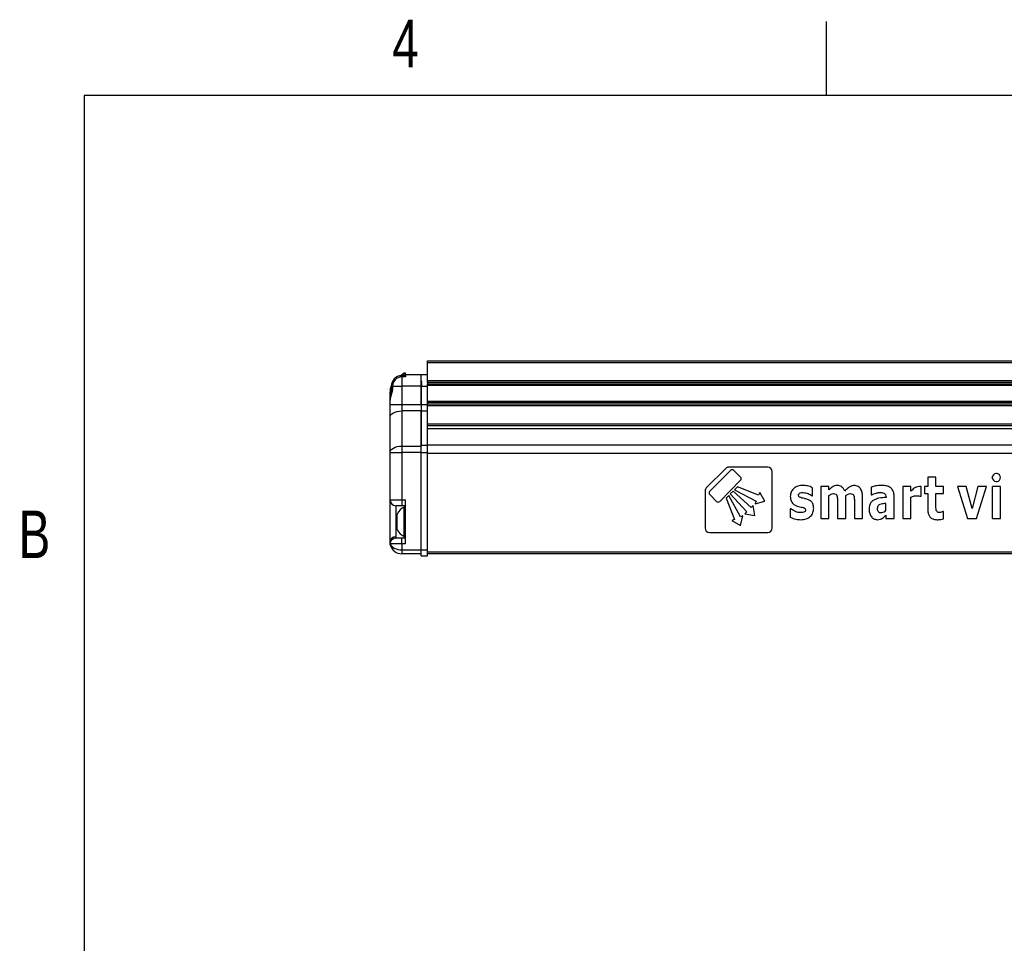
# Model space of a CAD drawing. Header units: millimetres. Extents: x 3 to 429, y 3 to 277.
# Tile 25 of 35: x 4 to 131, y 158 to 276. Entities that reach past the tile are written whole.
import ezdxf

# ---------------------------------------------------------------- set-up
doc = ezdxf.new("R2010")
doc.units = ezdxf.units.MM
doc.styles.add('SLDTEXTSTYLE0', font='TXT', dxfattribs={"width": 0.75})

msp = doc.modelspace()

# ---------------------------------------------------------------- linework, layer by layer
at = {"color": 7, "linetype": 'Continuous'}
for p, q in [((107.95, 266.7), (107.95, 276.225)), ((12.7, 266.7), (12.7, 12.7)), ((419.1, 266.7), (12.7, 266.7))]:
    msp.add_line(p, q, dxfattribs=at)
at = {"color": 7, "linetype": 'Continuous', "lineweight": 25}
for p, q in [((56.7524, 232.4229), (56.7524, 232.6729)), ((56.7524, 232.6729), (201.7524, 232.6729)), ((201.7524, 232.4229), (56.7524, 232.4229)), ((56.7524, 230.1379), (56.7524, 232.4229)), ((53.9274, 230.7633), (53.4274, 230.7633)), ((53.4274, 230.6037), (53.4274, 230.7633)), ((53.4274, 230.6037), (53.4274, 229.4229)), ((53.9274, 230.6037), (53.4274, 230.6037)), ((53.9274, 231.0729), (53.7624, 231.0729)), ((53.7624, 230.7633), (53.7624, 231.0729)), ((53.9274, 230.9229), (53.9274, 231.0729)), ((53.9274, 230.9229), (53.9274, 230.6037)), ((53.9274, 230.9229), (55.9274, 230.9229)), ((55.9274, 230.9229), (56.7524, 230.9229)), ((55.9274, 229.4238), (55.9274, 230.9229)), ((56.7524, 230.1379), (201.7524, 230.1379)), ((56.7524, 229.8879), (56.7524, 230.1379)), ((51.9274, 227.5872), (51.9274, 228.6864)), ((52.0825, 229.4554), (52.0873, 229.4535)), ((52.087, 229.4229), (52.087, 229.1729)), ((52.2466, 229.4229), (52.087, 229.4229)), ((52.2466, 229.1729), (52.087, 229.1729)), ((52.2466, 229.4229), (53.4274, 229.4229)), ((52.2466, 229.4229), (52.2466, 229.1729)), ((55.9274, 229.4229), (53.4274, 229.4229)), ((53.4274, 229.4229), (53.4274, 227.0703)), ((55.9274, 229.4943), (55.934, 229.3816)), ((55.9274, 229.4238), (56.7524, 229.4238)), ((55.9274, 227.07), (55.9274, 229.4238)), ((55.9274, 229.4229), (55.9274, 227.0703)), ((201.7524, 229.8879), (56.7524, 229.8879)), ((56.7524, 229.8879), (56.7524, 229.7129)), ((56.7524, 229.7129), (201.7524, 229.7129)), ((56.7524, 229.6298), (56.7524, 229.7129)), ((56.7524, 229.4238), (56.7524, 229.6298)), ((201.7524, 229.5129), (56.7524, 229.5129)), ((56.7524, 227.1379), (56.7524, 229.4238)), ((51.9274, 227.0703), (51.9274, 227.6277)), ((56.7524, 227.5129), (201.7524, 227.5129)), ((51.9274, 227.0703), (53.4274, 227.0703)), ((51.9274, 225.4268), (51.9274, 227.0703)), ((53.4274, 227.0703), (53.4274, 226.2485)), ((53.4274, 227.0703), (55.9274, 227.0703)), ((53.4274, 226.2485), (53.4274, 221.7291)), ((55.9274, 226.2485), (53.4274, 226.2485)), ((55.9274, 227.0703), (55.9274, 226.2485)), ((55.9274, 227.07), (56.7524, 227.07)), ((55.9274, 226.2488), (56.7524, 226.2488)), ((55.9274, 221.8658), (55.9274, 226.2488)), ((55.9274, 226.2485), (55.9274, 221.7291)), ((201.7524, 227.3129), (56.7524, 227.3129)), ((56.7524, 227.3129), (56.7524, 227.1379)), ((56.7524, 226.8879), (56.7524, 227.1379)), ((56.7524, 227.1379), (201.7524, 227.1379)), ((56.7524, 224.5979), (56.7524, 226.8879)), ((201.7524, 226.8879), (56.7524, 226.8879)), ((51.9274, 220.9073), (51.9274, 225.4268)), ((56.7524, 224.5979), (201.7524, 224.5979)), ((56.7524, 224.3479), (56.7524, 224.5979)), ((201.7524, 224.3479), (56.7524, 224.3479)), ((56.7524, 224.1873), (56.7524, 224.3479)), ((56.7524, 221.8658), (56.7524, 224.1873)), ((201.7524, 223.9609), (56.7524, 223.9609)), ((53.4274, 221.7291), (53.4274, 220.9073)), ((53.4274, 221.7291), (55.9274, 221.7291)), ((55.9274, 221.8658), (56.7524, 221.8658)), ((55.9274, 220.9073), (55.9274, 221.7291)), ((56.7524, 220.9075), (56.7524, 221.8788)), ((56.7524, 221.8788), (201.7524, 221.8788)), ((51.9274, 220.9073), (53.4274, 220.9073)), ((51.9274, 214.8354), (51.9274, 220.9073)), ((55.9274, 220.9073), (53.4274, 220.9073)), ((53.4274, 220.9073), (53.4274, 214.8354)), ((55.9274, 220.9075), (56.7524, 220.9075)), ((55.9274, 208.4226), (55.9274, 220.9075)), ((56.7524, 208.4226), (56.7524, 220.9075)), ((201.7524, 220.7832), (56.7524, 220.7832)), ((95.0001, 218.8739), (92.5171, 216.3909)), ((95.6273, 218.6242), (92.9442, 215.9075)), ((100.4058, 219.0387), (95.3979, 219.0387)), ((96.9099, 217.7527), (96.025, 218.6267)), ((94.2293, 214.6383), (96.9124, 217.3549)), ((100.9683, 211.2354), (100.9683, 218.4762)), ((121.9787, 217.7381), (120.932, 217.7381)), ((120.932, 217.7381), (120.932, 216.5518)), ((121.9787, 216.5518), (121.9787, 217.7381)), ((129.2524, 217.5185), (129.2524, 217.8879)), ((96.5126, 216.5175), (96.1522, 216.1367)), ((96.1522, 216.1367), (98.9149, 214.6837)), ((99.22, 215.4258), (96.5126, 216.5175)), ((106.153, 215.3656), (106.153, 216.4003)), ((108.2428, 216.5518), (107.1962, 216.5518)), ((107.1962, 216.5518), (107.1962, 212.4349)), ((108.2428, 216.1201), (108.2428, 216.5518)), ((113.6821, 216.4886), (113.6821, 215.5052)), ((118.7724, 216.5518), (117.7257, 216.5518)), ((117.7257, 216.5518), (117.7257, 212.4349)), ((118.7724, 215.9446), (118.7724, 216.5518)), ((120.0982, 215.2958), (120.0982, 216.5377)), ((120.932, 216.5518), (120.5133, 216.5518)), ((120.5133, 216.5518), (120.5133, 215.6447)), ((122.9556, 216.5518), (121.9787, 216.5518)), ((122.9556, 215.6447), (122.9556, 216.5518)), ((125.85, 216.5518), (124.7564, 216.5518)), ((124.7564, 216.5518), (126.0081, 212.4349)), ((126.6088, 213.7171), (125.85, 216.5518)), ((127.36, 216.5518), (126.6088, 213.7171)), ((127.1943, 212.4349), (128.4547, 216.5518)), ((128.4547, 216.5518), (127.36, 216.5518)), ((130.2654, 216.5518), (129.2524, 216.5518)), ((129.2524, 212.4349), (129.2524, 216.5518)), ((130.2654, 212.4349), (130.2654, 216.5518)), ((51.9274, 214.8354), (53.4274, 214.8354)), ((51.9274, 209.4229), (51.9274, 214.8354)), ((53.4274, 214.8354), (53.9274, 214.8354)), ((53.4274, 214.8354), (53.4274, 214.0854)), ((53.9274, 212.8714), (53.9274, 214.8354)), ((92.3524, 215.9932), (92.3524, 211.2354)), ((92.9467, 215.5098), (93.8316, 214.6358)), ((95.4213, 215.4023), (95.0423, 215.0401)), ((95.0423, 215.0401), (96.1469, 212.338)), ((96.8875, 212.6466), (95.4213, 215.4023)), ((95.9635, 215.9639), (95.5782, 215.6069)), ((95.5782, 215.6069), (97.7088, 213.3119)), ((98.2528, 213.8615), (95.9635, 215.9639)), ((99.3678, 215.7854), (99.22, 215.4258)), ((100.0078, 214.6837), (99.3678, 215.7854)), ((106.0636, 215.3656), (106.153, 215.3656)), ((108.2428, 212.4349), (108.2428, 215.395)), ((110.406, 212.4349), (110.406, 215.395)), ((112.5691, 212.4349), (112.5691, 215.1312)), ((113.6821, 215.5052), (113.7758, 215.5052)), ((115.5715, 215.1781), (115.5715, 215.1563)), ((116.6128, 212.4349), (116.6128, 215.25)), ((118.7724, 212.4349), (118.7724, 215.2032)), ((120.0044, 215.2958), (120.0982, 215.2958)), ((120.5133, 215.6447), (120.932, 215.6447)), ((120.932, 215.6447), (120.932, 213.6931)), ((121.9787, 214.163), (121.9787, 215.6447)), ((121.9787, 215.6447), (122.9556, 215.6447)), ((53.4274, 214.0854), (52.6774, 214.0854)), ((52.6774, 214.0854), (52.6774, 210.1162)), ((53.9274, 214.0854), (53.4274, 214.0854)), ((53.9274, 213.9229), (53.7624, 213.9229)), ((53.7624, 210.1229), (53.7624, 213.9229)), ((98.5248, 214.1335), (98.2528, 213.8615)), ((98.7345, 212.8359), (98.5248, 214.1335)), ((98.777, 214.3483), (100.0078, 214.6837)), ((98.9149, 214.6837), (98.777, 214.3483)), ((103.3869, 213.6909), (103.2921, 213.6909)), ((103.2921, 213.6909), (103.2921, 212.6203)), ((109.3593, 214.5217), (109.3593, 212.4349)), ((111.5224, 214.5217), (111.5224, 212.4349)), ((115.5661, 213.5045), (115.5661, 214.3887)), ((52.8274, 211.0229), (52.8274, 213.0229)), ((53.9274, 211.1743), (53.9274, 212.8714)), ((96.1469, 212.338), (95.7881, 212.1885)), ((97.2223, 212.7861), (96.8875, 212.6466)), ((96.8928, 211.5537), (97.2223, 212.7861)), ((97.7088, 213.3119), (97.4482, 213.0342)), ((97.4482, 213.0342), (98.7345, 212.8359)), ((107.1962, 212.4349), (108.2428, 212.4349)), ((109.3593, 212.4349), (110.406, 212.4349)), ((111.5224, 212.4349), (112.5691, 212.4349)), ((115.5661, 212.8732), (115.5661, 212.4349)), ((115.5661, 212.4349), (116.6128, 212.4349)), ((117.7257, 212.4349), (118.7724, 212.4349)), ((122.9556, 213.342), (122.8684, 213.342)), ((122.9556, 212.4153), (122.9556, 213.342)), ((126.0081, 212.4349), (127.1943, 212.4349)), ((129.2524, 212.4349), (130.2654, 212.4349)), ((53.9274, 209.2104), (53.9274, 211.1743)), ((95.7881, 212.1885), (96.8928, 211.5537)), ((52.7081, 209.9604), (53.4274, 209.9604)), ((53.4274, 209.2104), (53.4274, 209.9604)), ((53.4274, 209.9604), (53.9274, 209.9604)), ((53.7624, 210.1229), (53.9274, 210.1229)), ((92.9149, 210.6729), (100.4058, 210.6729)), ((51.9735, 209.2104), (51.9581, 209.2104)), ((53.4274, 209.2104), (51.9735, 209.2104)), ((53.4274, 209.2104), (53.4274, 208.4229)), ((53.9274, 209.2104), (53.4274, 209.2104)), ((53.4274, 208.4229), (53.4274, 207.9229)), ((53.4274, 208.4229), (55.9274, 208.4229)), ((55.9274, 207.9229), (53.4274, 207.9229)), ((55.9274, 207.9229), (55.9274, 208.4229)), ((55.9274, 208.4226), (56.7524, 208.4226)), ((55.9274, 207.6729), (56.7524, 207.6729)), ((56.7524, 208.1729), (56.7524, 208.4226)), ((56.7524, 208.1729), (201.7524, 208.1729)), ((56.7524, 207.9229), (56.7524, 208.1729)), ((201.7524, 207.9229), (56.7524, 207.9229))]:
    msp.add_line(p, q, dxfattribs=at)
at = {"color": 7, "linetype": 'Continuous', "lineweight": 25, "flags": 128}
for points in [[(51.9274, 225.4268), (51.9562, 225.5871), (52.0416, 225.7412), (52.1802, 225.8833), (52.3667, 226.0078), (52.594, 226.11), (52.8534, 226.186), (53.1348, 226.2327), (53.4274, 226.2485)], [(51.9274, 220.9073), (51.9562, 221.0676), (52.0416, 221.2218), (52.1802, 221.3638), (52.3667, 221.4884), (52.594, 221.5906), (52.8534, 221.6665), (53.1348, 221.7133), (53.4274, 221.7291)], [(51.9889, 208.9979), (51.9593, 209.1691), (51.961, 209.276)]]:
    msp.add_lwpolyline(points, dxfattribs=at)
at = {"color": 7, "linetype": 'Continuous', "lineweight": 25}
for centre, radius, start, end in [((53.4274, 229.4229), 1.3404, 90, 180), ((53.4274, 229.4229), 1.1808, 90, 180), ((54.6906, 229.1729), 2.1146, 116.03726, 131.521004), ((52.0513, 228.6117), 0.1447, 92.375469, 148.898047), ((95.3979, 218.4762), 0.5625, 90, 135), ((95.8274, 218.4266), 0.2813, 45.356813, 135.356813), ((100.4058, 218.4762), 0.5625, 0, 90), ((96.7123, 217.5526), 0.2813, 315.356813, 45.356813), ((129.7421, 217.7032), 0.5233, 200.665813, 159.334187), ((92.9149, 215.9932), 0.5625, 135, 180), ((52.6774, 214.8354), 0.75, 180, 270), ((93.1443, 215.7099), 0.2812, 135.356813, 225.356813), ((54.6906, 212.0229), 2.1146, 116.03726, 151.777335), ((94.0292, 214.8359), 0.2812, 225.356813, 315.356813), ((54.6906, 212.0229), 2.1146, 208.222665, 243.96274), ((92.9149, 211.2354), 0.5625, 180, 270), ((100.4058, 211.2354), 0.5625, 270, 0), ((52.6501, 209.3934), 0.7233, 87.839984, 177.66335), ((52.237, 209.0687), 0.2581, 164.068993, 195.931007), ((53.4274, 209.4229), 1.5, 196.45925, 270)]:
    msp.add_arc(centre, radius, start, end, dxfattribs=at)
msp.add_ellipse((53.4274, 209.4229), major_axis=(1.5, 0), ratio=0.66666667, start_param=3.42886075, end_param=4.71238898, dxfattribs=at)
for points, knots in [([(56.038, 229.9428), (56.0161, 229.9806), (55.9722, 230.0565), (55.928, 230.1324), (55.9059, 230.1706)], [0, 0, 0, 0, 0.49764657, 1, 1, 1, 1]), ([(55.9274, 230.0721), (55.9274, 230.0719), (55.9339, 230.0399), (55.9475, 229.8813), (55.9626, 229.6445), (55.9731, 229.4611), (55.9775, 229.3846)], [0, 0, 0, 0, 0.00252237, 0.37944939, 0.74146009, 1, 1, 1, 1]), ([(52.2466, 229.1729), (52.2461, 229.1422), (52.243, 228.9509), (52.1798, 228.6345), (52.0305, 228.1627), (51.9334, 227.8434), (51.9281, 227.6541), (51.9274, 227.6277)], [0, 0, 0, 0, 0.04853336, 0.30335089, 0.51137215, 0.93163139, 1, 1, 1, 1]), ([(52.0848, 229.1737), (52.0799, 229.0469), (52.0688, 228.7659), (51.9919, 228.2945), (51.9198, 227.9118), (51.9338, 227.6723), (51.9364, 227.6283)], [0, 0, 0, 0, 0.23240282, 0.51540604, 0.91081655, 1, 1, 1, 1]), ([(52.0869, 229.4536), (52.0655, 229.4019), (51.9904, 229.22), (51.9302, 228.9587), (51.9363, 228.7526), (51.9383, 228.6867)], [0, 0, 0, 0, 0.21275694, 0.74842374, 1, 1, 1, 1]), ([(56.7524, 229.896), (56.7504, 229.9061), (56.7454, 229.9321), (56.7408, 229.9365), (56.7381, 229.9391)], [0, 0, 0, 0, 0.39190068, 1, 1, 1, 1]), ([(104.9395, 216.6914), (104.7116, 216.6775), (104.2569, 216.6498), (103.697, 216.3162), (103.3449, 215.8291), (103.3097, 215.4714), (103.2921, 215.2926)], [0, 0, 0, 0, 0.28069424, 0.56002318, 0.77996885, 1, 1, 1, 1]), ([(106.153, 216.4003), (105.9353, 216.4932), (105.5463, 216.6593), (105.125, 216.6816), (104.9395, 216.6914)], [0, 0, 0, 0, 0.559690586, 1, 1, 1, 1]), ([(109.3168, 216.6914), (109.1995, 216.6814), (108.965, 216.6613), (108.5973, 216.447), (108.3773, 216.2442), (108.2428, 216.1201)], [0, 0, 0, 0, 0.2796847, 0.55949595, 1, 1, 1, 1]), ([(110.2817, 215.9718), (110.2311, 216.0812), (110.13, 216.2998), (109.883, 216.5354), (109.6003, 216.6713), (109.4113, 216.6847), (109.3168, 216.6914)], [0, 0, 0, 0, 0.28025894, 0.55992188, 0.77993739, 1, 1, 1, 1]), ([(111.4821, 216.6914), (111.3485, 216.6722), (111.0808, 216.6337), (110.6769, 216.359), (110.4316, 216.1187), (110.2817, 215.9718)], [0, 0, 0, 0, 0.279054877, 0.559289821, 1, 1, 1, 1]), ([(112.5691, 215.1312), (112.5626, 215.3103), (112.5496, 215.668), (112.4205, 216.1072), (112.2168, 216.4035), (111.937, 216.6401), (111.6638, 216.6709), (111.4821, 216.6914)], [0, 0, 0, 0, 0.25089131, 0.5010636, 0.62639723, 0.75160169, 1, 1, 1, 1]), ([(114.9512, 216.6914), (114.7104, 216.6772), (114.2802, 216.6519), (113.8649, 216.5385), (113.6821, 216.4886)], [0, 0, 0, 0, 0.55975125, 1, 1, 1, 1]), ([(116.6128, 215.25), (116.6057, 215.4082), (116.5918, 215.7239), (116.4159, 216.1776), (116.0292, 216.5226), (115.5087, 216.6714), (115.1372, 216.6847), (114.9512, 216.6914)], [0, 0, 0, 0, 0.18712066, 0.37356855, 0.55940214, 0.77933313, 1, 1, 1, 1]), ([(119.8496, 216.5518), (119.7313, 216.5369), (119.4946, 216.5071), (119.1143, 216.3005), (118.9022, 216.0796), (118.7724, 215.9446)], [0, 0, 0, 0, 0.27961208, 0.55939166, 1, 1, 1, 1]), ([(120.0982, 216.5377), (120.0519, 216.5418), (119.9691, 216.5493), (119.8861, 216.5511), (119.8496, 216.5518)], [0, 0, 0, 0, 0.56000096, 1, 1, 1, 1]), ([(103.2921, 215.2926), (103.3017, 215.1394), (103.3209, 214.8336), (103.5209, 214.4428), (103.8243, 214.1829), (104.048, 214.0941), (104.16, 214.0496)], [0, 0, 0, 0, 0.28025229, 0.55953511, 0.77955864, 1, 1, 1, 1]), ([(104.3388, 215.4594), (104.3419, 215.4908), (104.3481, 215.5537), (104.4244, 215.6578), (104.6227, 215.7623), (104.8102, 215.7755), (104.9351, 215.7843)], [0, 0, 0, 0, 0.12521539, 0.25061742, 0.50034365, 1, 1, 1, 1]), ([(104.7825, 215.0778), (104.6783, 215.1066), (104.5479, 215.1427), (104.4099, 215.2305), (104.3499, 215.3237), (104.3432, 215.4052), (104.3388, 215.4594)], [0, 0, 0, 0, 0.50059121, 0.62589837, 0.75097027, 1, 1, 1, 1]), ([(105.4912, 214.899), (105.3595, 214.9347), (105.1244, 214.9986), (104.887, 215.0536), (104.7825, 215.0778)], [0, 0, 0, 0, 0.5599177, 1, 1, 1, 1]), ([(104.9351, 215.7843), (105.1647, 215.7554), (105.5754, 215.7037), (105.9142, 215.4691), (106.0636, 215.3656)], [0, 0, 0, 0, 0.55901962, 1, 1, 1, 1]), ([(106.2926, 213.7313), (106.284, 213.8744), (106.2668, 214.1603), (106.0842, 214.5266), (105.8055, 214.7755), (105.596, 214.8578), (105.4912, 214.899)], [0, 0, 0, 0, 0.28036042, 0.55974596, 0.7796045, 1, 1, 1, 1]), ([(108.2428, 215.395), (108.3398, 215.4671), (108.5124, 215.5954), (108.7237, 215.6297), (108.8163, 215.6447)], [0, 0, 0, 0, 0.56169234, 1, 1, 1, 1]), ([(108.8163, 215.6447), (108.9255, 215.6383), (109.0779, 215.6293), (109.2273, 215.5021), (109.2637, 215.4264), (109.2819, 215.3885)], [0, 0, 0, 0, 0.558105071, 0.77879518, 1, 1, 1, 1]), ([(109.2819, 215.3885), (109.3117, 215.2283), (109.3651, 214.9416), (109.3611, 214.6503), (109.3593, 214.5217)], [0, 0, 0, 0, 0.55881341, 1, 1, 1, 1]), ([(110.406, 215.395), (110.5026, 215.4677), (110.6748, 215.5971), (110.8866, 215.6302), (110.9795, 215.6447)], [0, 0, 0, 0, 0.56123407, 1, 1, 1, 1]), ([(110.9795, 215.6447), (111.0894, 215.6388), (111.2429, 215.6306), (111.3953, 215.504), (111.4306, 215.427), (111.4483, 215.3885)], [0, 0, 0, 0, 0.55845912, 0.77911426, 1, 1, 1, 1]), ([(111.4483, 215.3885), (111.4768, 215.2282), (111.5279, 214.9413), (111.5241, 214.6502), (111.5224, 214.5217)], [0, 0, 0, 0, 0.55878397, 1, 1, 1, 1]), ([(114.0004, 214.8139), (113.8931, 214.7361), (113.6783, 214.5803), (113.4356, 214.1582), (113.4153, 213.816), (113.4029, 213.607)], [0, 0, 0, 0, 0.280025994, 0.560119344, 1, 1, 1, 1]), ([(113.7758, 215.5052), (113.9453, 215.5847), (114.2474, 215.7265), (114.5781, 215.7667), (114.7233, 215.7843)], [0, 0, 0, 0, 0.56085156, 1, 1, 1, 1]), ([(115.5715, 215.1563), (115.2673, 215.1369), (114.7252, 215.1023), (114.2215, 214.9019), (114.0004, 214.8139)], [0, 0, 0, 0, 0.56111328, 1, 1, 1, 1]), ([(114.7233, 215.7843), (114.8232, 215.7811), (115.0228, 215.7749), (115.269, 215.7115), (115.4386, 215.6011), (115.5541, 215.4313), (115.5646, 215.2793), (115.5715, 215.1781)], [0, 0, 0, 0, 0.25079526, 0.50098891, 0.62601322, 0.75089032, 1, 1, 1, 1]), ([(118.7724, 215.2032), (118.9109, 215.2576), (119.1582, 215.3549), (119.4233, 215.3623), (119.5399, 215.3656)], [0, 0, 0, 0, 0.55982174, 1, 1, 1, 1]), ([(119.5399, 215.3656), (119.6285, 215.3634), (119.7865, 215.3594), (119.9379, 215.3152), (120.0044, 215.2958)], [0, 0, 0, 0, 0.560970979, 1, 1, 1, 1]), ([(103.8525, 213.39), (103.7595, 213.4368), (103.5933, 213.5205), (103.45, 213.6388), (103.3869, 213.6909)], [0, 0, 0, 0, 0.55976709, 1, 1, 1, 1]), ([(104.16, 214.0496), (104.2845, 214.016), (104.5069, 213.956), (104.7316, 213.9052), (104.8305, 213.8828)], [0, 0, 0, 0, 0.55995054, 1, 1, 1, 1]), ([(104.6277, 212.2954), (104.8601, 212.3098), (105.3236, 212.3387), (105.9006, 212.6747), (106.2458, 213.1833), (106.277, 213.5485), (106.2926, 213.7313)], [0, 0, 0, 0, 0.28072232, 0.55993086, 0.77972366, 1, 1, 1, 1]), ([(105.2459, 213.5307), (105.2438, 213.4987), (105.2395, 213.4348), (105.1729, 213.3222), (104.9699, 213.2104), (104.7785, 213.2057), (104.6506, 213.2025)], [0, 0, 0, 0, 0.12540174, 0.25067941, 0.49956417, 1, 1, 1, 1]), ([(104.8305, 213.8828), (104.9279, 213.8567), (105.0497, 213.824), (105.1766, 213.7415), (105.2366, 213.6578), (105.2422, 213.5815), (105.2459, 213.5307)], [0, 0, 0, 0, 0.50054616, 0.62585061, 0.75080582, 1, 1, 1, 1]), ([(113.4029, 213.607), (113.4153, 213.4303), (113.4399, 213.0774), (113.6888, 212.6411), (114.0506, 212.3449), (114.3283, 212.3119), (114.4671, 212.2954)], [0, 0, 0, 0, 0.28066199, 0.56046788, 0.78034996, 1, 1, 1, 1]), ([(114.4496, 213.7236), (114.4472, 213.6472), (114.4429, 213.5111), (114.518, 213.3989), (114.551, 213.3497)], [0, 0, 0, 0, 0.56146071, 1, 1, 1, 1]), ([(114.7614, 214.2339), (114.7082, 214.2063), (114.6018, 214.1513), (114.4679, 213.9741), (114.4565, 213.8186), (114.4496, 213.7236)], [0, 0, 0, 0, 0.280589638, 0.560748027, 1, 1, 1, 1]), ([(115.5661, 214.3887), (115.4134, 214.3715), (115.141, 214.3409), (114.8774, 214.2666), (114.7614, 214.2339)], [0, 0, 0, 0, 0.56043048, 1, 1, 1, 1]), ([(120.932, 213.6931), (120.9359, 213.5603), (120.9436, 213.2948), (121.028, 212.9033), (121.2519, 212.5316), (121.6684, 212.3208), (121.9803, 212.3039), (122.1368, 212.2954)], [0, 0, 0, 0, 0.18744417, 0.37458199, 0.56067088, 0.77962097, 1, 1, 1, 1]), ([(122.0277, 213.486), (122.0074, 213.6114), (121.971, 213.8358), (121.9763, 214.0629), (121.9787, 214.163)], [0, 0, 0, 0, 0.55905453, 1, 1, 1, 1]), ([(103.2921, 212.6203), (103.5308, 212.5138), (103.9574, 212.3236), (104.4227, 212.304), (104.6277, 212.2954)], [0, 0, 0, 0, 0.55960323, 1, 1, 1, 1]), ([(104.6506, 213.2025), (104.4957, 213.2133), (104.2189, 213.2325), (103.9645, 213.3419), (103.8525, 213.39)], [0, 0, 0, 0, 0.55965306, 1, 1, 1, 1]), ([(114.4671, 212.2954), (114.5997, 212.3069), (114.8367, 212.3274), (115.0425, 212.4452), (115.1332, 212.4971)], [0, 0, 0, 0, 0.55929585, 1, 1, 1, 1]), ([(114.551, 213.3497), (114.5828, 213.3181), (114.6464, 213.2549), (114.8014, 213.2055), (114.9153, 213.2036), (114.985, 213.2025)], [0, 0, 0, 0, 0.28009667, 0.55978881, 1, 1, 1, 1]), ([(114.985, 213.2025), (115.1103, 213.2272), (115.3351, 213.2715), (115.4953, 213.4331), (115.5661, 213.5045)], [0, 0, 0, 0, 0.55792, 1, 1, 1, 1]), ([(115.1332, 212.4971), (115.2188, 212.5618), (115.3717, 212.6774), (115.5066, 212.8133), (115.5661, 212.8732)], [0, 0, 0, 0, 0.5596961, 1, 1, 1, 1]), ([(122.4715, 213.2025), (122.4182, 213.2048), (122.3118, 213.2095), (122.1702, 213.2664), (122.0741, 213.3687), (122.0432, 213.4469), (122.0277, 213.486)], [0, 0, 0, 0, 0.28046774, 0.55962762, 0.77978604, 1, 1, 1, 1]), ([(122.1368, 212.2954), (122.2926, 212.2986), (122.5709, 212.3044), (122.838, 212.3814), (122.9556, 212.4153)], [0, 0, 0, 0, 0.5599089, 1, 1, 1, 1]), ([(122.8684, 213.342), (122.7985, 213.3033), (122.6738, 213.2342), (122.5333, 213.2122), (122.4715, 213.2025)], [0, 0, 0, 0, 0.560142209, 1, 1, 1, 1]), ([(51.9581, 209.2104), (51.961, 209.2595), (51.9689, 209.3928), (52.0513, 209.6003), (52.2176, 209.797), (52.4422, 209.9274), (52.6165, 209.96), (52.7051, 209.9604), (52.7081, 209.9604)], [0, 0, 0, 0, 0.12560251, 0.34037236, 0.55649626, 0.77323909, 0.99236548, 1, 1, 1, 1]), ([(51.9735, 209.2104), (51.9763, 209.2595), (51.9841, 209.3928), (52.0652, 209.6003), (52.2287, 209.797), (52.4489, 209.9274), (52.619, 209.96), (52.7052, 209.9604), (52.7081, 209.9604)], [0, 0, 0, 0, 0.125570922, 0.340312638, 0.556459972, 0.773248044, 0.992370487, 1, 1, 1, 1]), ([(52.6774, 210.1162), (52.6902, 210.0467), (52.7052, 209.9649), (52.7077, 209.961), (52.7081, 209.9604)], [0, 0, 0, 0, 0.84952971, 1, 1, 1, 1]), ([(51.972, 209.0703), (51.9627, 209.1013), (51.943, 209.1669), (51.9328, 209.3345), (51.9274, 209.4229)], [0, 0, 0, 0, 0.47284557, 1, 1, 1, 1]), ([(51.9889, 208.9979), (51.9837, 209.0169), (51.9714, 209.0628), (51.9603, 209.1343), (51.9588, 209.1868), (51.9581, 209.2104)], [0, 0, 0, 0, 0.282118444, 0.678129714, 1, 1, 1, 1]), ([(51.9735, 209.2104), (51.9736, 209.2052), (51.9739, 209.1969), (51.9762, 209.1782), (51.9809, 209.1588), (51.9863, 209.1456), (51.9889, 209.1395)], [0, 0, 0, 0, 0.16390458, 0.25904413, 0.65468623, 1, 1, 1, 1]), ([(55.9274, 207.6729), (55.9274, 207.6841), (55.9274, 207.7066), (55.9274, 207.88), (55.9274, 208.1278), (55.9274, 208.3243), (55.9274, 208.4226)], [0, 0, 0, 0, 0.25000103, 0.5, 0.74999897, 1, 1, 1, 1]), ([(56.7524, 207.6729), (56.7524, 207.6841), (56.7524, 207.7066), (56.7524, 207.88), (56.7524, 208.1278), (56.7524, 208.3243), (56.7524, 208.4226)], [0, 0, 0, 0, 0.25000103, 0.5, 0.74999897, 1, 1, 1, 1])]:
    msp.add_open_spline(points, degree=3, knots=knots, dxfattribs=at)
for points in [[(55.9274, 220.9075), (55.9274, 221.0777), (55.9274, 221.418), (55.9274, 221.7165), (55.9274, 221.8658)], [(56.7524, 220.9075), (56.7524, 221.0777), (56.7524, 221.418), (56.7524, 221.7165), (56.7524, 221.8658)]]:
    msp.add_open_spline(points, degree=3, dxfattribs=at)

# ---------------------------------------------------------------- texts
at = {"color": 7, "linetype": 'Continuous', "lineweight": 0, "char_height": 6.096, "attachment_point": 2, "style": 'SLDTEXTSTYLE0'}
for s, insert in [('4', (53.9136, 276.4387)), ('B', (6.3034, 213.4654))]:
    msp.add_mtext(s, dxfattribs=dict(at, insert=insert))

doc.saveas('drawing.dxf')
